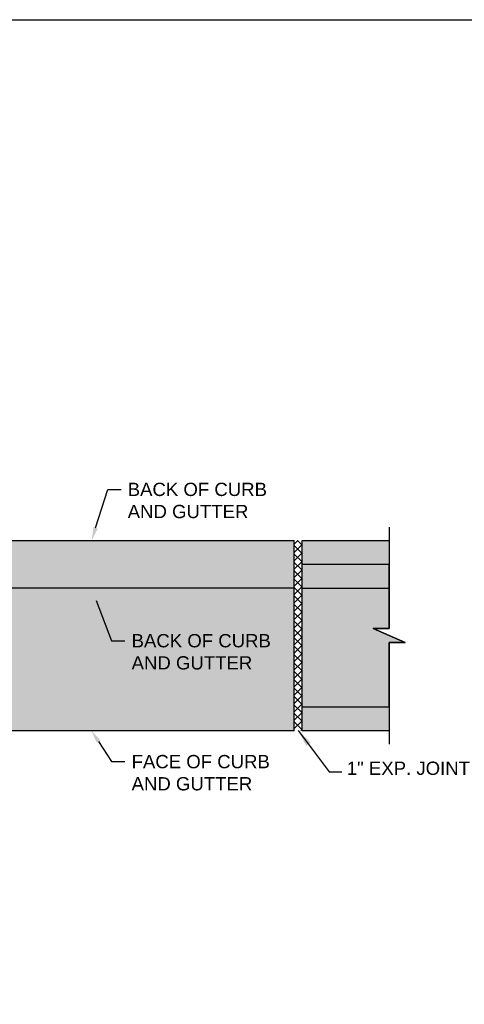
# Model space of a CAD drawing. Header units: feet. Extents: x 6 to 310, y -41 to 128.
# Tile 40 of 44: x 261 to 266, y 14 to 24. Entities that reach past the tile are written whole.
import ezdxf
from ezdxf import colors
from ezdxf.entities.mleader import LeaderData, LeaderLine
from ezdxf.math import Vec2, Vec3

# ---------------------------------------------------------------- set-up
doc = ezdxf.new("R2010")
doc.units = ezdxf.units.FT
doc.header["$MEASUREMENT"] = 0
doc.layers.add('COLUMNS', color=6, linetype='Continuous', plot=False)
for name, color, linetype in [('D-HATCH-PATT', 247, 'Continuous'), ('D-HATCH-SOLID', 255, 'Continuous'), ('D-TEXT', 9, 'Continuous'), ('DETAIL', 1, 'Continuous')]:
    doc.layers.add(name, color=color, linetype=linetype)
doc.styles.get("Standard").update_dxf_attribs({"font": 'ARIAL_0.TTF'})
doc.dimstyles.get("Standard").update_dxf_attribs({"dimtxt": 0.18, "dimasz": 0.18, "dimexe": 0.18, "dimexo": 0.0625, "dimgap": 0.09, "dimtad": 0, "dimtih": 1, "dimtoh": 1, "dimdec": 4, "dimzin": 0, "dimdsep": 46, "dimtxsty": 'Standard', "dimcen": 0.09, "dimadec": 0, "dimazin": 0, "dimtfac": 1, "dimtdec": 4, "dimtofl": 0, "dimtmove": 0, "dimatfit": 3, "dimfxl": 1, "dimtolj": 1, "dimtzin": 0, "dimarcsym": 0})

msp = doc.modelspace()

# ---------------------------------------------------------------- hatches: boundary and pattern name
at = {"layer": 'D-HATCH-PATT', "linetype": 'Continuous'}
h = msp.add_hatch(dxfattribs=at)
h.set_pattern_fill('ANSI37', color=256, scale=0.5)
h.set_pattern_definition([(45, (58.18954, -0.914165), (-0.044194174, 0.044194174), []), (135, (58.18954, -0.914165), (-0.044194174, -0.044194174), [])])
h.paths.add_polyline_path([(264.09322, 18.88518), (264.00989, 18.88518), (264.00989, 16.88518), (264.09322, 16.88518)])
at = {"layer": 'D-HATCH-SOLID', "linetype": 'Continuous'}
h = msp.add_hatch(color=255, dxfattribs=at)
h.dxf.hatch_style = 1
h.paths.add_polyline_path([(264.00989, 18.88518), (261.00989, 18.88518), (261.00989, 18.07268), (261.00989, 16.88518), (264.00989, 16.88518)])
h = msp.add_hatch(color=255, dxfattribs=at)
h.dxf.hatch_style = 1
h.paths.add_polyline_path([(265.00989, 17.811), (265.17821, 17.811), (264.84156, 17.95935), (265.00991, 17.95935), (265.00989, 18.88518), (264.09322, 18.88518), (264.09322, 16.88518), (265.00989, 16.88518)])

# ---------------------------------------------------------------- linework, layer by layer
at = {"layer": 'COLUMNS', "color": 3, "flags": 128}
msp.add_lwpolyline([(249.09752, 3.62445), (249.09752, 24.37445), (279.47252, 24.37445), (279.47252, 3.62445)], close=True, dxfattribs=at)
at = {"layer": 'DETAIL'}
for p, q in [((265.00989, 19.02885), (265.00991, 17.95935)), ((264.84156, 17.95935), (265.17821, 17.811)), ((265.00991, 17.95935), (264.84156, 17.95935)), ((265.17821, 17.811), (265.00989, 17.811)), ((265.00989, 17.811), (265.00991, 16.7415))]:
    msp.add_line(p, q, dxfattribs=at)
at = {"layer": 'DETAIL', "linetype": 'Continuous'}
for p, q in [((264.00989, 16.88518), (264.00989, 18.88518)), ((264.09322, 16.88518), (264.09322, 18.88518)), ((264.00989, 18.38518), (251.92656, 18.38518))]:
    msp.add_line(p, q, dxfattribs=at)
at = {"layer": 'DETAIL', "linetype": 'Continuous', "flags": 128}
for points in [[(261.00989, 18.88518), (264.00989, 18.88518)], [(264.09322, 18.88518), (265.00989, 18.88518)], [(264.09322, 17.13518), (265.00989, 17.13518), (265.00989, 17.811), (265.17821, 17.811), (264.84156, 17.95935), (265.00991, 17.95935), (265.0099, 18.63518), (264.09322, 18.63518)], [(264.09322, 18.38518), (265.00989, 18.38518)], [(261.00989, 16.88518), (264.00989, 16.88518)], [(264.09322, 16.88518), (265.00989, 16.88518)]]:
    msp.add_lwpolyline(points, dxfattribs=at)

# ---------------------------------------------------------------- texts
at = {"layer": 'D-TEXT', "insert": (264.5633, 16.55688), "char_height": 0.14, "width": 1.4036222, "attachment_point": 1}
msp.add_mtext('1" EXP. JOINT', dxfattribs=at)

# ---------------------------------------------------------------- leaders
at = {"layer": 'D-TEXT'}
msp.add_leader([(264.05156, 16.88518), (264.37623, 16.44919), (264.51038, 16.44919)], dimstyle='Standard', override={"dimtxt": 0.1875}, dxfattribs=at)
at = {"layer": 'D-TEXT', "linetype": 'Continuous'}
ml = msp.add_multileader_mtext('Standard', dxfattribs=at)
ml.set_content('BACK OF CURB \\PAND GUTTER', color=256)
ml.set_leader_properties(color=256, linetype='ByLayer', lineweight=-1)
ml.build(insert=Vec2(0, 0))
ml.multileader.update_dxf_attribs({"dogleg_length": 0.14, "arrow_head_size": 0.14})
ctx = ml.context
ctx.base_point, ctx.char_height, ctx.arrow_head_size, ctx.landing_gap_size, ctx.plane_origin = Vec3(262.18626, 19.42542), 0.14, 0.14, 0.07, Vec3(260.84174, 20.85108)
notes = []
notes.append((ctx, [(0, (1, 1, 0), (262.04626, 19.42542), (1, 0), 0.14, [(0, [(261.87653, 18.88518)], 0, [])])]))
ctx.mtext.insert, ctx.mtext.flow_direction = Vec3(262.25626, 19.49542), 5
ml = msp.add_multileader_mtext('Standard', dxfattribs=at)
ml.set_content('BACK OF CURB \\PAND GUTTER', color=256)
ml.set_leader_properties(color=256, linetype='ByLayer', lineweight=-1)
ml.build(insert=Vec2(0, 0))
ml.multileader.update_dxf_attribs({"dogleg_length": 0.14, "arrow_head_size": 0.14})
ctx = ml.context
ctx.base_point, ctx.char_height, ctx.arrow_head_size, ctx.landing_gap_size, ctx.plane_origin = Vec3(262.22735, 17.83088), 0.14, 0.14, 0.07, Vec3(260.88283, 19.25654)
notes.append((ctx, [(0, (1, 1, 0), (262.08735, 17.83088), (1, 0), 0.14, [(0, [(261.87368, 18.38518)], 0, [])])]))
ctx.mtext.insert, ctx.mtext.flow_direction = Vec3(262.29735, 17.90088), 5
ml = msp.add_multileader_mtext('Standard', dxfattribs=at)
ml.set_content('FACE OF CURB \\PAND GUTTER', color=256)
ml.set_leader_properties(color=256, linetype='ByLayer', lineweight=-1)
ml.build(insert=Vec2(0, 0))
ml.multileader.update_dxf_attribs({"dogleg_length": 0.14, "arrow_head_size": 0.14})
ctx = ml.context
ctx.base_point, ctx.char_height, ctx.arrow_head_size, ctx.landing_gap_size, ctx.plane_origin = Vec3(262.22735, 16.55672), 0.14, 0.14, 0.07, Vec3(260.88283, 17.75654)
notes.append((ctx, [(0, (1, 1, 0), (262.08735, 16.55672), (1, 0), 0.14, [(0, [(261.87367, 16.88518)], 0, [])])]))
ctx.mtext.insert, ctx.mtext.flow_direction = Vec3(262.29735, 16.62672), 5
for ctx, leaders in notes:
    for number, flags, end, landing, length, lines in leaders:
        leader = LeaderData()
        leader.index, (leader.has_last_leader_line, leader.has_dogleg_vector, leader.attachment_direction) = number, flags
        leader.last_leader_point, leader.dogleg_vector, leader.dogleg_length = Vec3(end), Vec3(landing), length
        for number, points, colour, breaks in lines:
            line = LeaderLine()
            line.index, line.vertices, line.color, line.breaks = number, Vec3.list(points), colors.encode_raw_color(colour), breaks
            leader.lines.append(line)
        ctx.leaders.append(leader)

doc.saveas('drawing.dxf')
